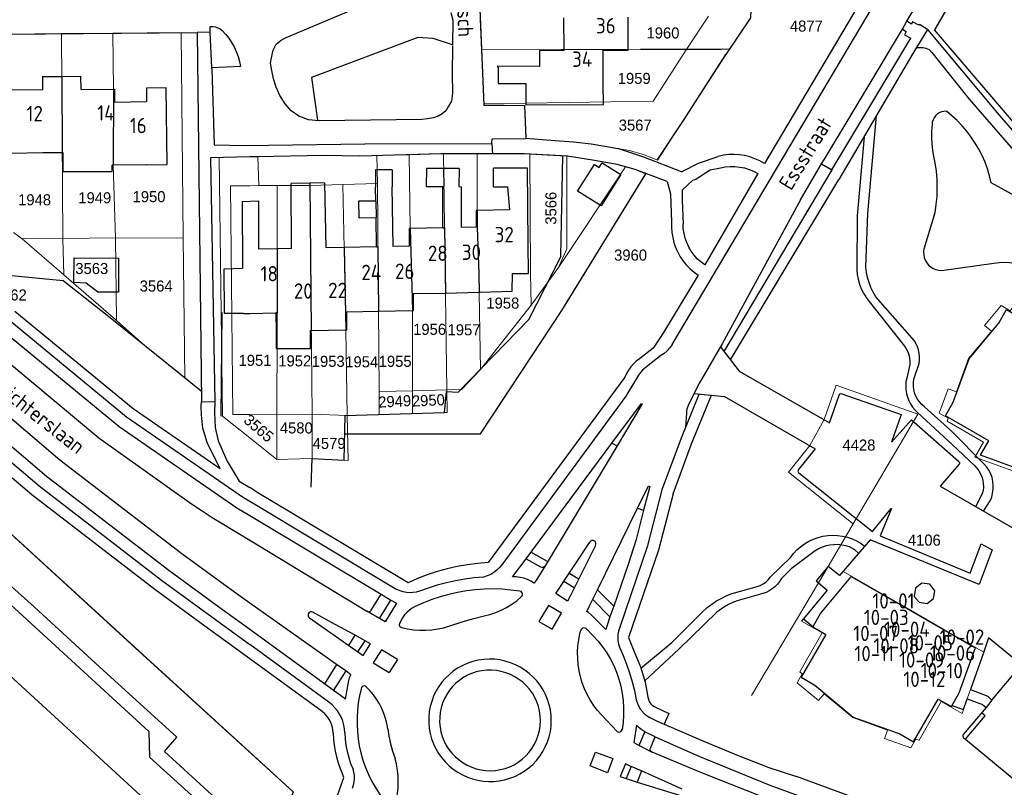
# Model space of a CAD drawing. Header units: metres. Extents: x 233874 to 239264, y 443832 to 448222.
# Tile 80 of 198: x 235963 to 236123, y 445283 to 445408. Entities that reach past the tile are written whole.
import ezdxf
from ezdxf.enums import TextEntityAlignment as Align

# ---------------------------------------------------------------- set-up
doc = ezdxf.new("R2010")
doc.units = ezdxf.units.M
doc.header["$MEASUREMENT"] = 0
for name, color, linetype in [('DAKRAND', 4, 'Continuous'), ('DAKRAND-BYG', 4, 'Continuous'), ('Goud-kadastrale grenzen', 13, 'Continuous'), ('HEG', 253, 'Continuous'), ('HEK', 253, 'Continuous'), ('HOOFDGEBOUW', 4, 'Continuous'), ('HUISNUMMER', 253, 'Continuous'), ('KANTVERH', 253, 'Continuous'), ('KANTWATER', 153, 'Continuous'), ('KNTOPENVERH', 253, 'Continuous'), ('OVLIJNOBJ', 253, 'Continuous'), ('RASTER', 253, 'Continuous'), ('STRAATNAAM', 253, 'Continuous'), ('TUSSENMUUR', 253, 'Continuous')]:
    doc.layers.add(name, color=color, linetype=linetype)
doc.layers.add('G01 kadestrale perceelsgrens', color=73, linetype='Continuous', lineweight=0)
doc.layers.add('Z01 perceelnummer', color=73, linetype='Continuous', lineweight=13)
doc.styles.get("Standard").update_dxf_attribs({"font": 'iso.shx'})
doc.styles.add('Styledgn001', font='dgn001.shx')

# ---------------------------------------------------------------- blocks, each defined once
blk = doc.blocks.new('A$C1532452F')
at = {"layer": 'G01 kadestrale perceelsgrens'}
for p, q in [((236071.111, 445403.052), (236074.596, 445408.401)), ((236037.502, 445407.918), (236037.712, 445402.892)), ((235960.68, 445405.471), (235969.373, 445405.55)), ((235969.373, 445405.55), (235977.726, 445405.627)), ((235969.373, 445405.55), (235969.588, 445372.22)), ((235977.726, 445405.627), (235988.836, 445405.728)), ((235988.836, 445405.728), (235989.198, 445372.267)), ((236037.712, 445402.892), (236063.551, 445403.024)), ((236037.712, 445402.892), (236038.078, 445394.11)), ((236063.551, 445403.024), (236071.111, 445403.052)), ((236071.111, 445403.052), (236073.096, 445403.028)), ((236073.096, 445403.028), (236076.676, 445403.03)), ((236076.676, 445403.03), (236078.028, 445403.038)), ((236038.078, 445394.11), (236038.085, 445393.932)), ((236025.941, 445385.839), (236020.695, 445385.703)), ((236031.528, 445385.974), (236037.008, 445385.988)), ((236031.528, 445385.974), (236032.06, 445347.581)), ((236000, 445385.494), (235995.046, 445385.378)), ((236001.492, 445380.813), (236001.311, 445385.523)), ((236020.695, 445385.703), (236020.759, 445381.185)), ((236061.141, 445383.859), (236050.24, 445367.501)), ((236009.758, 445380.864), (236015.16, 445381.021)), ((236015.16, 445381.021), (236020.759, 445381.185)), ((236020.759, 445381.185), (236021.059, 445347.324)), ((236001.492, 445380.813), (236000, 445380.808)), ((236004.467, 445380.824), (236001.492, 445380.813)), ((236004.467, 445380.824), (236009.758, 445380.864)), ((236009.758, 445380.864), (236010.146, 445343.648)), ((235961.582, 445373.213), (235962.968, 445372.158)), ((235962.968, 445372.158), (235969.588, 445372.22)), ((235969.771, 445366.287), (235962.968, 445372.158)), ((235969.588, 445372.22), (235978.142, 445372.301)), ((235969.588, 445372.22), (235969.771, 445366.287)), ((235978.142, 445372.301), (235978.33, 445358.905)), ((235989.198, 445372.267), (235978.142, 445372.301)), ((235989.198, 445372.267), (235989.444, 445349.527)), ((236045.753, 445361.395), (236050.24, 445367.501)), ((236045.753, 445361.395), (236037.519, 445350.922)), ((235983.186, 445354.565), (235978.33, 445358.905)), ((235989.444, 445349.527), (235983.186, 445354.565)), ((236034.417, 445347.679), (236037.519, 445350.922)), ((236021.059, 445347.324), (236021.025, 445343.6)), ((236021.059, 445347.324), (236026.461, 445347.45)), ((236026.461, 445347.45), (236032.06, 445347.581)), ((236026.461, 445347.45), (236026.464, 445343.745)), ((236032.06, 445347.581), (236034.417, 445347.679)), ((236000, 445343.569), (236004.423, 445343.56)), ((236004.423, 445343.56), (236004.415, 445336.293)), ((236004.423, 445343.56), (236010.146, 445343.648)), ((236010.146, 445343.648), (236010.164, 445336.452)), ((236010.146, 445343.648), (236015.868, 445343.435)), ((236015.868, 445343.435), (236021.025, 445343.6)), ((236015.868, 445343.435), (236016.006, 445336.104)), ((236021.025, 445343.6), (236026.464, 445343.745)), ((236026.464, 445343.745), (236031.705, 445343.895)), ((236098.137, 445325.807), (236108.684, 445343.667)), ((236000, 445339.812), (236004.415, 445336.293)), ((236008.155, 445336.359), (236004.415, 445336.293)), ((236010.164, 445336.452), (236008.155, 445336.359)), ((236016.006, 445336.104), (236010.164, 445336.452)), ((236094.07, 445318.862), (236098.137, 445325.807)), ((236092.481, 445316.232), (236094.07, 445318.862)), ((236081.631, 445297.857), (236092.481, 445316.232)), ((236116.696, 445297.327), (236117.225, 445298.877)), ((236116.098, 445295.617), (236116.696, 445297.327))]:
    blk.add_line(p, q, dxfattribs=at)
at = {"layer": 'G01 kadestrale perceelsgrens', "flags": 128}
for points in [[(235977.726, 445405.627), (235977.824, 445396.528), (235977.792, 445384.146), (235978.142, 445372.301)], [(236038.078, 445394.11), (236065.632, 445394.574), (236071.111, 445403.052)], [(236038.085, 445393.932), (236044.701, 445393.828), (236044.928, 445388.508), (236049.632, 445388.148), (236052.635, 445387.927), (236055.536, 445387.608), (236057.732, 445387.206), (236059.879, 445386.854), (236061.726, 445386.51), (236064.067, 445385.853), (236066.302, 445384.948), (236078.028, 445403.038)], [(235881.6, 445396.81), (235918.183, 445363.315), (235944.068, 445339.796), (235981.364, 445305.665), (236000, 445288.637)], [(236025.941, 445385.839), (236031.08, 445385.973), (236031.528, 445385.974)], [(236025.941, 445385.839), (236026.076, 445373.845), (236026.45, 445360.482), (236026.461, 445347.45)], [(236037.008, 445385.988), (236044.668, 445386.007), (236045.556, 445385.954)], [(236037.008, 445385.988), (236037.011, 445376.792), (236037.012, 445374.047), (236037.252, 445366.394), (236037.519, 445350.922)], [(236045.556, 445385.954), (236045.689, 445366.555), (236045.753, 445361.395)], [(236045.556, 445385.954), (236049.381, 445385.717), (236051.588, 445385.597)], [(235995.046, 445385.378), (235995.578, 445343.336), (236000, 445339.812)], [(236001.311, 445385.523), (236001.137, 445385.52), (236000, 445385.494)], [(236051.588, 445385.597), (236051.553, 445370.553), (236050.24, 445367.501)], [(236051.588, 445385.597), (236051.678, 445385.592), (236056.073, 445384.887), (236059.768, 445384.249), (236060.541, 445384.02), (236061.141, 445383.859)], [(236015.16, 445381.021), (236015.356, 445370.613), (236015.606, 445357.353), (236015.868, 445343.435)], [(236000, 445380.808), (235996.873, 445380.797), (235997.268, 445343.574), (236000, 445343.569)], [(236004.467, 445380.824), (236004.455, 445370.551), (236004.439, 445357.14), (236004.423, 445343.56)], [(235978.33, 445358.905), (235978.202, 445359.01), (235969.771, 445366.287)], [(236129.185, 445333.507), (236129.071, 445333.181), (236128.425, 445333.416), (236128.157, 445332.949), (236117.94, 445336.645), (236119.343, 445339.071), (236113.415, 445342.487), (236113.595, 445342.985), (236112.145, 445343.822), (236113.576, 445347.769), (236114.939, 445347.275), (236116.911, 445352.714), (236120.46, 445356.95), (236120.618, 445357.139), (236119.506, 445358.069), (236122.206, 445361.296), (236123.651, 445360.453), (236123.996, 445360.864), (236129.892, 445357.426), (236131.316, 445359.879), (236137.604, 445354.637)], [(236031.705, 445343.895), (236032.108, 445343.889), (236032.06, 445347.581)], [(236098.137, 445325.807), (236087.609, 445334.208), (236091.103, 445338.531), (236093.401, 445342.753), (236095.395, 445348.36), (236108.684, 445343.667)], [(236096.492, 445318.073), (236095.905, 445317.384), (236094.07, 445318.862)], [(236119.392, 445304.91), (236112.914, 445308.635), (236105.761, 445312.747), (236096.492, 445318.073)], [(236092.481, 445316.232), (236093.921, 445314.999), (236090.043, 445310.359)], [(236090.043, 445310.359), (236089.741, 445309.984), (236093.087, 445308.061), (236089.463, 445301.749), (236089.875, 445301.404), (236089.041, 445299.951), (236092.516, 445297.046)], [(236117.225, 445298.877), (236119.361, 445304.815), (236119.392, 445304.91)], [(236092.516, 445297.046), (236093.447, 445298.158), (236098.065, 445294.296), (236103.751, 445292.242), (236103.571, 445291.743), (236103.258, 445290.878), (236107.517, 445289.343)], [(236107.517, 445289.343), (236108.35, 445290.793), (236108.856, 445290.61), (236112.48, 445296.909), (236115.869, 445294.962), (236116.098, 445295.617)], [(236000, 445288.637), (236007.041, 445282.203), (236000, 445262.287)]]:
    blk.add_lwpolyline(points, dxfattribs=at)
at = {"layer": 'G01 kadestrale perceelsgrens', "style": 'Styledgn001'}
for s, rotation, p in [('3566', 89.88541, (236048.978, 445377.14)), ('2949', 2.83354, (236023.57, 445345.731)), ('2950', 2.77022, (236029.048, 445345.892)), ('3565', 319.29926, (236001.472, 445341.362))]:
    blk.add_text(s, height=1.8, rotation=rotation, dxfattribs=at).set_placement(p, align=Align.MIDDLE_CENTER)
at = {"layer": 'Z01 perceelnummer', "linetype": 'Continuous', "lineweight": 13, "style": 'Styledgn001'}
for s, p in [('1960', (236067.21, 445405.651)), ('4877', (236090.53, 445406.77)), ('1959', (236062.533, 445398.259)), ('3567', (236062.693, 445390.656)), ('1948', (235965.005, 445378.515)), ('1949', (235974.796, 445378.838)), ('1950', (235983.619, 445379.02)), ('3960', (236061.939, 445369.517)), ('3563', (235974.307, 445367.334)), ('3564', (235984.776, 445364.485)), ('3562', (235961.056, 445363.028)), ('1958', (236041.162, 445361.703)), ('1956', (236029.251, 445357.443)), ('1957', (236034.851, 445357.364)), ('1951', (236000.854, 445352.395)), ('1952', (236007.322, 445352.316)), ('1953', (236012.765, 445352.237)), ('1954', (236018.208, 445352.157)), ('1955', (236023.65, 445352.237)), ('4580', (236007.571, 445341.405)), ('4579', (236012.912, 445338.887)), ('4428', (236099.081, 445338.618)), ('4106', (236109.711, 445323.156))]:
    blk.add_text(s, height=1.8, dxfattribs=at).set_placement(p, align=Align.MIDDLE_CENTER)

msp = doc.modelspace()

# ---------------------------------------------------------------- linework, layer by layer
at = {"layer": 'DAKRAND'}
msp.add_line((236031.38, 445373.95), (236031.38, 445380.66), dxfattribs=at)
for points in [[(235969.58, 445386.21), (235969.59, 445383.14), (235977.65, 445383.12), (235977.63, 445384.14)], [(236034.02, 445380.65), (236034.39, 445380.63), (236034.4, 445374)], [(236037.45, 445363.46), (236042.7, 445363.63), (236042.71, 445366.5), (236045.34, 445366.55), (236045.29, 445371.36)], [(236004.28, 445357.14), (236004.28, 445354.35), (236009.87, 445354.33), (236009.88, 445357.24)]]:
    msp.add_lwpolyline(points, dxfattribs=at)
at = {"layer": 'DAKRAND-BYG'}
for points in [[(236060.33, 445382.6), (236057.15, 445377.51), (236053.32, 445379.9), (236056.05, 445384.28), (236056.85, 445383.78), (236057.3, 445384.5), (236060.33, 445382.6)], [(235971.43, 445369.08), (235978.68, 445369.03), (235978.64, 445363.48), (235975.29, 445363.51), (235973.4, 445364.97), (235971.4, 445365.08), (235971.43, 445369.08)]]:
    msp.add_lwpolyline(points, dxfattribs=at)
at = {"layer": 'HEG'}
for p, q in [((236063.55, 445403.02), (236076.68, 445403.03)), ((236050.6, 445369.35), (236050.9, 445385.64)), ((235953.9, 445307.6), (235982.83, 445281.09))]:
    msp.add_line(p, q, dxfattribs=at)
at = {"layer": 'HEK'}
msp.add_line((235995.45, 445360.2), (235995.29, 445343.34), dxfattribs=at)
for points in [[(235992.12, 445347.38), (235977.56, 445359.1), (235969.68, 445365.35), (235960.73, 445366.21), (235934.98, 445395.14), (235911.8, 445424.19)], [(236032.95, 445403.73), (236029.82, 445404.76), (236027.36, 445404.91), (236010.06, 445398.4), (236011, 445391.46)], [(235870.72, 445385.65), (235881.6, 445396.81), (235918.18, 445363.32), (235944.07, 445339.8), (235981.36, 445305.66), (236007.04, 445282.2), (235992.78, 445241.86), (235978.18, 445229.08), (235977.47, 445227.33), (235973.93, 445226.52), (235972.6, 445227.63)]]:
    msp.add_lwpolyline(points, dxfattribs=at)
at = {"layer": 'HOOFDGEBOUW'}
for p, q in [((236061.55, 445403.01), (236061.53, 445408.23)), ((236051.05, 445408.09), (236051.08, 445402.96)), ((235966.29, 445398.54), (235969.42, 445398.58)), ((235969.42, 445398.58), (235972.55, 445398.62)), ((235972.56, 445396.47), (235972.55, 445398.62)), ((235966.29, 445398.54), (235966.3, 445396.39)), ((235972.56, 445396.47), (235977.82, 445396.53)), ((235961.22, 445386.12), (235966.37, 445386.18)), ((235966.37, 445386.18), (235969.5, 445386.21)), ((235969.5, 445386.21), (235969.58, 445386.21)), ((235977.79, 445384.15), (235977.63, 445384.14)), ((235983.27, 445384.21), (235977.79, 445384.15)), ((236023.16, 445383.41), (236023.19, 445380.6)), ((236028.73, 445383.58), (236028.71, 445380.67)), ((236031.56, 445383.6), (236028.73, 445383.58)), ((236034.04, 445383.61), (236031.56, 445383.6)), ((236034.04, 445383.61), (236034.02, 445380.65)), ((236039.64, 445380.62), (236039.65, 445383.68)), ((236009.75, 445381.22), (236006.74, 445381.17)), ((236006.8, 445370.59), (236006.74, 445381.17)), ((236012.22, 445381.27), (236009.75, 445381.22)), ((236012.42, 445370.7), (236012.22, 445381.27)), ((236020.51, 445378.37), (236020.48, 445380.57)), ((236023.3, 445370.91), (236023.19, 445380.6)), ((236028.71, 445380.67), (236031.38, 445380.66)), ((235998.75, 445378.26), (236001.41, 445378.33)), ((235998.75, 445378.26), (235998.83, 445367.31)), ((236001.41, 445378.33), (236001.45, 445370.49)), ((236017.74, 445378.34), (236020.51, 445378.37)), ((236017.77, 445375.59), (236017.74, 445378.34)), ((236042.23, 445376.89), (236037.01, 445376.79)), ((236017.77, 445375.59), (236020.54, 445375.63)), ((236020.6, 445370.85), (236020.54, 445375.63)), ((236031.38, 445373.95), (236026.08, 445373.84)), ((236004.45, 445370.55), (236001.45, 445370.49)), ((236004.61, 445370.55), (236004.45, 445370.55)), ((236006.8, 445370.59), (236004.61, 445370.55)), ((236015.35, 445370.76), (236012.42, 445370.7)), ((236020.6, 445370.85), (236015.35, 445370.76)), ((236025.92, 445370.96), (236023.3, 445370.91)), ((235998.83, 445367.31), (235995.81, 445367.23)), ((236031.84, 445363.35), (236037.3, 445363.46)), ((236037.3, 445363.46), (236037.45, 445363.46)), ((236000, 445360.04), (236004.26, 445360.12)), ((236004.26, 445360.12), (236004.28, 445357.14)), ((236020.94, 445360.38), (236026.45, 445360.48)), ((236009.88, 445357.24), (236010, 445357.25)), ((236010, 445357.25), (236015.61, 445357.35)), ((236120.7, 445357.08), (236121.82, 445358.42))]:
    msp.add_line(p, q, dxfattribs=at)
for points in [[(236051.08, 445402.96), (236051.08, 445402.8), (236047.14, 445402.78), (236047.15, 445400.18)], [(236057.49, 445397.3), (236057.46, 445402.83), (236061.55, 445402.85), (236061.55, 445403.01)], [(235966.3, 445396.39), (235961, 445396.33), (235960.97, 445400.97), (235960.81, 445400.96)], [(236047.15, 445400.18), (236040.27, 445400.27), (236040.27, 445400.06), (236040.39, 445400.06), (236040.41, 445397.43), (236044.9, 445397.44), (236044.92, 445393.97), (236057.51, 445394.03), (236057.49, 445397.3)], [(235977.82, 445396.53), (235977.98, 445396.53), (235978, 445394.41), (235983.2, 445394.48)], [(235983.27, 445384.21), (235986.58, 445384.25), (235986.43, 445396.73), (235983.19, 445396.69), (235983.2, 445394.48)], [(236023.16, 445383.41), (236020.45, 445383.37), (236020.48, 445380.57)], [(236045.29, 445371.36), (236045.17, 445383.65), (236039.65, 445383.68)], [(236039.64, 445380.62), (236041.94, 445380.61), (236042.23, 445376.89)], [(236037.01, 445376.79), (236036.85, 445376.79), (236036.85, 445374.05), (236034.4, 445374)], [(236026.08, 445373.84), (236025.92, 445373.84), (236025.92, 445370.96)], [(235995.81, 445367.23), (235995.86, 445360.09), (235998.86, 445360.09), (235999.01, 445360.09)], [(236026.45, 445360.48), (236026.61, 445360.48), (236026.61, 445363.25), (236031.84, 445363.35)], [(236015.61, 445357.35), (236015.77, 445357.36), (236015.77, 445360.28), (236020.94, 445360.38)], [(236121.82, 445358.42), (236123.1, 445360.66), (236129.16, 445357.13), (236130.13, 445356.58), (236131.43, 445358.82), (236131.5, 445358.91), (236139.76, 445351.99), (236138.11, 445350.02), (236135.26, 445345.07), (236132.73, 445340.69), (236129.88, 445335.74), (236129.09, 445333.53), (236129.01, 445333.31), (236118.88, 445336.98), (236118.91, 445337.07), (236120.2, 445339.3), (236113.15, 445343.36), (236114.43, 445345.59), (236115.03, 445347.24), (236117, 445352.66), (236120.7, 445357.08)], [(235999.01, 445360.09), (235999.01, 445360.02), (236000, 445360.04)], [(236118.03, 445305.58), (236110.1, 445310.14), (236105.71, 445312.66), (236097.78, 445317.22), (236097.73, 445317.14), (236092.84, 445311.28), (236091.56, 445309.06), (236093.68, 445307.83), (236089.68, 445300.86), (236091.9, 445299.58), (236093.51, 445298.23), (236098.12, 445294.38), (236103.79, 445292.34), (236105.75, 445291.63), (236107.98, 445290.34), (236111.98, 445297.31), (236114.11, 445296.09), (236115.38, 445298.31), (236117.98, 445305.5), (236118.03, 445305.58)]]:
    msp.add_lwpolyline(points, dxfattribs=at)
at = {"layer": 'KANTVERH'}
for p, q in [((235993.58, 445405.79), (235993.59, 445406.72)), ((236106.14, 445406.27), (236106.89, 445407.55)), ((235993.58, 445405.79), (235991.43, 445405.75)), ((235991.43, 445405.75), (235992.14, 445345.72)), ((235993.82, 445399.95), (235993.58, 445405.79)), ((235998.49, 445400.21), (235993.82, 445399.95)), ((235993.83, 445399.83), (235993.82, 445399.95)), ((236064.08, 445385.44), (236059.88, 445386.85)), ((236070.24, 445383.05), (236064.08, 445385.44)), ((236070.24, 445383.05), (236072.99, 445384.47)), ((236072.99, 445384.47), (236076.19, 445385.58)), ((236089.58, 445378.48), (236093.01, 445384.37)), ((236067.91, 445381.51), (236062.66, 445383.43)), ((236072.42, 445381.79), (236074.87, 445383.38)), ((236074.87, 445383.38), (236076.56, 445383.72)), ((236094.66, 445383.41), (236077.13, 445353.82)), ((236067.91, 445381.51), (236068.45, 445379.47)), ((236070.35, 445380.1), (236072.07, 445381.68)), ((236072.07, 445381.68), (236072.42, 445381.79)), ((236078.21, 445352.46), (236095.82, 445381.8)), ((236068.45, 445379.47), (236068.62, 445374.89)), ((236070.35, 445380.1), (236070.33, 445378.38)), ((236070.33, 445378.38), (236070.49, 445374.6)), ((236100.72, 445361.97), (236106.48, 445354.69)), ((236108.11, 445355.58), (236101.84, 445362.72)), ((236107.34, 445351.71), (236106.85, 445349.5)), ((236108.01, 445349.34), (236108.87, 445351.91)), ((236073.04, 445346.82), (236070.16, 445339.76)), ((236070.16, 445339.76), (236067.03, 445331.34)), ((236044.96, 445320.12), (236058.91, 445338.92)), ((236059.74, 445338.5), (236048.04, 445318.99)), ((236119.12, 445330.69), (236118.06, 445328.59)), ((236000, 445329.47), (236023.95, 445315.11)), ((236056.57, 445315.08), (236063.08, 445328.36)), ((236119.33, 445327.86), (236120.42, 445329.55)), ((236000, 445327.15), (236021.36, 445314.34)), ((236000, 445323.15), (236019.06, 445311.59)), ((236049.81, 445314.46), (236055.33, 445322.84)), ((236056.23, 445322.28), (236052.99, 445315.8)), ((236099.41, 445322.64), (236099.99, 445322.18)), ((236048.45, 445319.67), (236045.74, 445321.17)), ((236084.66, 445317.11), (236087.94, 445320.33)), ((236053.5, 445316.82), (236051.94, 445317.7)), ((236052.78, 445315.39), (236051.11, 445316.43)), ((236052.99, 445315.8), (236052.15, 445314.15)), ((236078.48, 445314.46), (236082.52, 445315.62)), ((236051.67, 445313.21), (236049.81, 445314.46)), ((236052.15, 445314.15), (236051.67, 445313.21)), ((236059.21, 445312.4), (236056.57, 445315.08)), ((236083.45, 445314.47), (236079.3, 445313.27)), ((236021.09, 445310.41), (236022.93, 445313.41)), ((236048.57, 445312.53), (236047.04, 445309.93)), ((236050.7, 445311.28), (236048.57, 445312.53)), ((236058.57, 445310.67), (236055.79, 445313.5)), ((236049.17, 445308.68), (236050.7, 445311.28)), ((236047.04, 445309.93), (236049.17, 445308.68)), ((236015.59, 445297.29), (236000, 445308.61)), ((236016.1, 445306.02), (236017.16, 445307.68)), ((236053.71, 445307.95), (236053.84, 445308.52)), ((236054.7, 445308.77), (236055.88, 445307.61)), ((236012.89, 445296.77), (236000, 445306.16)), ((236017.56, 445304.96), (236018.75, 445306.8)), ((236011.76, 445295.27), (236000, 445303.83)), ((236014.1, 445302.91), (236012.14, 445299.79)), ((236024.05, 445303.73), (236022.67, 445301.61)), ((236015.63, 445301.89), (236013.6, 445298.73)), ((236064.3, 445300.07), (236064.76, 445297.63)), ((236059.74, 445292.04), (236057.19, 445294.73)), ((236065.94, 445291.16), (236064.27, 445291.97)), ((236063.35, 445289.73), (236065.47, 445288.66)), ((236063.73, 445285.61), (236062.99, 445283.8))]:
    msp.add_line(p, q, dxfattribs=at)
for points in [[(236106.89, 445407.55), (236109.36, 445411.77), (236112.45, 445416.95), (236117.99, 445426.27), (236121.78, 445432.68), (236124.29, 445436.82), (236126.84, 445440.95), (236130.11, 445446.73), (236133.03, 445451.46), (236135.75, 445455.99), (236139.35, 445461.3), (236143.52, 445467.15), (236146.87, 445471.64)], [(235959.05, 445465.55), (235959.75, 445464), (235960.17, 445462.54), (235960.09, 445461.33), (235955.38, 445461.39), (235955.39, 445451.37), (235960.35, 445451.1), (235960.53, 445432.9), (235960.7, 445416.5), (235960.59, 445405.47), (235991.43, 445405.75)], [(235910.84, 445417.9), (235915.28, 445411.29), (235921.14, 445403.15), (235927.08, 445395.39), (235942.86, 445376.78), (235960.64, 445359.13), (235979.98, 445343.2), (235999, 445330.07), (236000, 445329.47)], [(235910.6, 445414.69), (235909.46, 445416.33), (235906.84, 445414.35), (235918.91, 445397.28), (235920.12, 445395.72), (235923, 445391.85), (235926.59, 445387.09), (235929.94, 445382.94), (235932.86, 445379.53), (235936.05, 445376.01), (235938.83, 445373.08), (235956.58, 445355.51), (235975.46, 445339.79), (235990.5, 445329.08), (235992.24, 445327.91), (235993.88, 445326.86), (236000, 445323.15)], [(235908.39, 445413.06), (235910.6, 445414.69), (235918.01, 445404.03), (235925.62, 445394.13), (235941.4, 445375.43), (235959.3, 445357.65), (235978.78, 445341.61), (235997.91, 445328.4), (236000, 445327.15)], [(236032.95, 445403.53), (236032.94, 445399.02), (236032.97, 445395.86), (236032.79, 445394.56), (236032.31, 445393.72), (236031.9, 445392.97), (236031.28, 445392.49), (236030.62, 445392.1), (236029.86, 445391.82), (236028.91, 445391.69), (236028, 445391.56), (236011.3, 445391.35), (236009.55, 445391.54), (236008.01, 445392.13), (236006.73, 445392.96), (236005.75, 445394.14), (236004.88, 445395.46), (236004.31, 445396.83), (236003.89, 445398.19), (236003.57, 445399.55), (236003.4, 445400.71), (236003.52, 445401.61), (236003.8, 445402.86), (236004.32, 445403.85), (236005.09, 445404.48), (236005.95, 445404.91), (236012.38, 445407.62), (236023.42, 445412.33)], [(236038.61, 445410.93), (236037.38, 445410.9), (236038.08, 445393.93), (236044.7, 445393.83), (236044.93, 445388.51), (236049.63, 445388.15), (236052.64, 445387.93), (236055.54, 445387.61), (236057.73, 445387.21), (236059.88, 445386.85)], [(236032.72, 445408.95), (236033.04, 445407.74), (236032.95, 445403.68)], [(236000, 445312.91), (235996.97, 445315.06), (235988.95, 445320.93), (235969.13, 445336.18), (235950.09, 445352.37), (235932.71, 445368.93), (235916.23, 445385.88), (235912.77, 445389.57), (235911.39, 445390.99), (235907.8, 445394.93), (235903.08, 445400.09), (235897.07, 445406.9), (235894.4, 445404.84), (235895.67, 445403.36), (235897.96, 445405.11)], [(235993.59, 445406.72), (235994.01, 445406.72), (235994.42, 445406.65), (235994.81, 445406.51), (235995.18, 445406.31), (235995.51, 445406.05)], [(235995.51, 445406.05), (235996.08, 445405.44), (235996.59, 445404.79), (235997.05, 445404.09), (235997.46, 445403.37), (235997.81, 445402.61), (235998.1, 445401.83), (235998.32, 445401.03), (235998.49, 445400.21)], [(236093.01, 445384.37), (236093.46, 445385.13), (236097.67, 445392.05), (236101.24, 445398.02), (236105.67, 445405.46), (236106.14, 445406.27)], [(236110.21, 445406.23), (236107.85, 445402.32), (236095.82, 445381.8)], [(236110.21, 445406.23), (236121.56, 445392.68), (236136.94, 445374.9)], [(235892.13, 445404.23), (235898.17, 445397.52), (235904.72, 445390.32), (235912.47, 445382.04), (235928.91, 445365.08), (235946.46, 445348.34), (235965.73, 445331.96), (235985.64, 445316.64), (235993.82, 445310.66), (236000, 445306.16)], [(236000, 445308.61), (235994.98, 445312.25), (235986.83, 445318.21), (235966.97, 445333.5), (235947.78, 445349.82), (235930.3, 445366.48), (235913.87, 445383.43), (235904.9, 445393.03), (235895.67, 445403.36)], [(236093.01, 445384.37), (236094.66, 445383.41), (236107.51, 445404.79)], [(236000, 445303.83), (235992.71, 445309.14), (235984.54, 445315.12), (235964.55, 445330.51), (235945.2, 445346.95), (235927.59, 445363.74), (235911.28, 445380.51), (235906.45, 445385.61), (235901.58, 445390.9), (235894.36, 445398.82), (235890.81, 445402.88)], [(236108.52, 445403.3), (236108.91, 445403.29), (236109.51, 445403.28), (236109.95, 445403.17), (236110.5, 445402.96), (236110.93, 445402.46), (236116.99, 445394.87), (236134.65, 445374.6), (236142.22, 445365.98), (236154.15, 445352.01), (236162.06, 445342.84), (236168.57, 445335.49), (236173.76, 445329.61), (236179.58, 445322.62), (236186.08, 445315.22), (236190.79, 445309.85), (236195.5, 445304.48)], [(235993.83, 445399.83), (235994.21, 445387.44), (235999.17, 445387.37), (236018.73, 445387.62), (236039.39, 445387.68), (236039.49, 445385.95)], [(236100.19, 445367.56), (236100.52, 445376.29), (236101.93, 445392.23)], [(236039.4, 445387.68), (236039.42, 445388.41), (236044.92, 445388.49)], [(236099.91, 445388.78), (236098.81, 445375.91), (236098.74, 445367.18)], [(236064.43, 445382.72), (236062.66, 445383.43), (236059.77, 445384.25), (236056.07, 445384.89), (236051.68, 445385.59), (236044.67, 445386.01), (236031.08, 445385.97), (236017.89, 445385.63), (236012.07, 445385.72), (236001.14, 445385.52), (236000, 445385.49)], [(236000, 445385.49), (235993.61, 445385.34), (235994.34, 445345.67)], [(236089.58, 445378.48), (236076.81, 445355.11), (236073.16, 445348.74), (236071.38, 445345.23), (236071.24, 445344.9), (236071.11, 445344.53), (236071.04, 445344.13), (236071.04, 445343.81), (236070.89, 445341.55)], [(236098.74, 445367.18), (236098.81, 445366.37), (236098.96, 445365.58), (236099.18, 445364.8), (236099.47, 445364.04), (236099.82, 445363.32), (236100.24, 445362.63), (236100.72, 445361.97)], [(236101.84, 445362.72), (236101.41, 445363.47), (236101.04, 445364.24), (236100.73, 445365.05), (236100.49, 445365.87), (236100.31, 445366.71), (236100.19, 445367.56)], [(235961.8, 445360.4), (235981.02, 445344.57), (235995.2, 445334.78), (235994.22, 445336.71), (235993.1, 445339.02), (235992.36, 445341.39), (235992.16, 445343.52), (235992.11, 445344.92), (235992.14, 445345.72), (235994.34, 445345.67), (235994.29, 445343.84), (235994.39, 445341.48), (235994.89, 445339.3), (235996.32, 445336.01), (235998.3, 445332.75), (236000, 445331.69)], [(236108.87, 445351.91), (236108.93, 445352.46), (236108.94, 445353), (236108.89, 445353.55), (236108.78, 445354.09), (236108.61, 445354.61), (236108.39, 445355.11), (236108.11, 445355.58)], [(236076.53, 445354.63), (236079.62, 445350.64), (236094.28, 445342.25), (236095.88, 445346.74)], [(236106.48, 445354.69), (236106.77, 445354.25), (236107.01, 445353.77), (236107.18, 445353.28), (236107.3, 445352.76), (236107.35, 445352.24), (236107.34, 445351.71)], [(236106.85, 445349.5), (236106.73, 445348.89), (236106.69, 445348.27), (236106.71, 445347.65), (236106.8, 445347.03), (236106.96, 445346.43), (236107.18, 445345.85), (236107.47, 445345.3), (236107.81, 445344.78), (236108.21, 445344.3), (236108.66, 445343.87)], [(236109.72, 445344.85), (236109.29, 445345.22), (236108.91, 445345.63), (236108.59, 445346.09), (236108.33, 445346.59), (236108.13, 445347.11), (236107.99, 445347.66), (236107.93, 445348.22), (236107.93, 445348.78), (236108.01, 445349.34)], [(236068.84, 445330.69), (236071.85, 445338.83), (236075.12, 445346.73)], [(236072.3, 445347.03), (236077.24, 445346.49), (236091.98, 445338.03), (236089.23, 445334.63)], [(236095.88, 445346.74), (236095.94, 445346.87), (236096.05, 445346.96), (236096.18, 445346.99), (236096.32, 445346.97)], [(236096.32, 445346.97), (236105.93, 445343.57), (236104.4, 445339.11), (236107.62, 445342.7), (236115.3, 445335.98)], [(236058.91, 445338.92), (236063.69, 445345.36), (236063.82, 445345.3), (236059.74, 445338.5)], [(236119.44, 445335.53), (236114.05, 445341), (236109.72, 445344.85)], [(236108.66, 445343.87), (236114.24, 445338.7), (236117.85, 445335.27)], [(236089.23, 445334.63), (236089.18, 445334.5), (236089.17, 445334.36), (236089.22, 445334.23), (236089.32, 445334.12)], [(236115.33, 445335.47), (236112.3, 445331.94), (236127.18, 445323.37), (236132.67, 445329.99), (236129.36, 445333.21), (236129.07, 445333.49)], [(236115.3, 445335.98), (236115.4, 445335.87), (236115.44, 445335.73), (236115.42, 445335.59), (236115.33, 445335.47)], [(236117.85, 445335.27), (236118.24, 445334.88), (236118.58, 445334.43), (236118.86, 445333.95), (236119.08, 445333.44), (236119.23, 445332.9), (236119.31, 445332.35), (236119.32, 445331.79), (236119.26, 445331.23), (236119.12, 445330.69)], [(236120.42, 445329.55), (236120.67, 445330.15), (236120.83, 445330.77), (236120.93, 445331.41), (236120.94, 445332.05), (236120.88, 445332.7), (236120.73, 445333.33), (236120.51, 445333.93), (236120.22, 445334.51), (236119.86, 445335.04), (236119.44, 445335.53)], [(236089.32, 445334.12), (236101.29, 445324.57), (236104.34, 445328.31), (236104.39, 445328.28), (236102.52, 445323.85), (236117.18, 445317.8), (236118.96, 445322.54), (236120.73, 445321.55), (236118.65, 445315.93), (236100.89, 445323.22), (236095.9, 445317.38), (236094.07, 445318.86), (236092.13, 445316.53), (236093.92, 445315), (236090.04, 445310.36), (236091.57, 445309.08)], [(236025.76, 445316.22), (236001.3, 445330.87), (236000, 445331.69)], [(236067.03, 445331.34), (236064.65, 445322.06), (236060.13, 445308.85)], [(236063.08, 445328.36), (236064.85, 445331.97), (236065.06, 445331.88), (236064.06, 445328.03)], [(236068.84, 445330.69), (236066.49, 445321.51), (236061.62, 445307.3), (236062.56, 445304.89)], [(236064.06, 445328.03), (236062.83, 445323.24), (236061.56, 445319.21), (236059.21, 445312.4)], [(236087.94, 445320.33), (236088.43, 445320.97), (236088.98, 445321.56), (236089.59, 445322.09), (236090.24, 445322.57), (236090.94, 445322.98), (236091.67, 445323.32), (236092.43, 445323.59), (236093.21, 445323.79), (236094.01, 445323.91), (236094.82, 445323.95), (236095.62, 445323.92), (236096.42, 445323.81), (236097.21, 445323.63), (236097.97, 445323.37), (236098.71, 445323.04), (236099.41, 445322.64)], [(236056.23, 445322.28), (236056.3, 445322.47), (236056.29, 445322.67), (236056.21, 445322.86), (236056.06, 445323), (236055.86, 445323.08), (236055.66, 445323.07), (236055.47, 445322.99), (236055.33, 445322.84)], [(236097.55, 445322.06), (236096.93, 445322.24), (236096.29, 445322.36), (236095.65, 445322.42), (236095.01, 445322.41), (236094.36, 445322.33), (236093.73, 445322.2), (236093.12, 445321.99), (236092.53, 445321.73), (236091.97, 445321.41)], [(236099.02, 445321.02), (236098.42, 445321.6), (236097.55, 445322.06)], [(236042.73, 445317.18), (236044.96, 445320.12), (236047.31, 445318.82)], [(236091.97, 445321.41), (236088.07, 445318.5), (236086.47, 445316.89)], [(235955.76, 445317.5), (235983.58, 445292.02), (235983.7, 445287.87), (236001.94, 445271.3), (236003.28, 445273.2), (236002.21, 445274.1), (235986.11, 445288.75), (235988.13, 445291.1), (235975.54, 445302.57), (235964.99, 445312.23), (235956.94, 445319.45)], [(236038.77, 445319.49), (236037.09, 445319.36), (236035.42, 445319.14), (236033.76, 445318.85), (236032.11, 445318.48), (236030.48, 445318.03), (236028.88, 445317.5), (236027.3, 445316.9), (236025.76, 445316.22)], [(236041.01, 445319.16), (236040.63, 445318.68), (236040.2, 445318.25), (236039.71, 445317.88), (236039.19, 445317.57), (236038.63, 445317.32), (236038.04, 445317.14)], [(236048.04, 445318.99), (236046.82, 445316.97), (236046.24, 445316.14)], [(236047.31, 445318.82), (236047.5, 445318.75), (236047.71, 445318.76), (236047.89, 445318.84), (236048.04, 445318.99)], [(236038.04, 445317.14), (236036.52, 445317), (236035, 445316.79), (236033.49, 445316.53), (236031.99, 445316.2), (236030.5, 445315.81), (236029.04, 445315.36), (236027.59, 445314.86)], [(236046.24, 445316.14), (236045.72, 445316.47), (236045.16, 445316.74), (236044.58, 445316.95), (236043.97, 445317.09), (236043.35, 445317.17), (236042.73, 445317.18)], [(236082.52, 445315.62), (236083.02, 445315.79), (236083.49, 445316.03), (236083.93, 445316.34), (236084.32, 445316.7), (236084.66, 445317.11)], [(236086.47, 445316.89), (236086.17, 445316.41), (236085.81, 445315.97), (236085.41, 445315.57), (236084.97, 445315.22), (236084.49, 445314.91), (236083.98, 445314.66), (236083.45, 445314.47)], [(236110.6, 445315.97), (236109.29, 445316.14), (236108.26, 445315.33), (236108.04, 445314.01), (236108.9, 445313.04), (236110.2, 445312.82), (236111.23, 445313.64), (236111.41, 445314.93), (236110.6, 445315.97)], [(236019.06, 445311.59), (236019.19, 445311.53), (236019.32, 445311.49), (236019.47, 445311.52), (236019.59, 445311.57), (236019.7, 445311.65), (236019.76, 445311.74), (236021.36, 445314.34), (236022.93, 445313.41), (236023.87, 445312.92), (236022, 445309.88), (236019.06, 445311.59)], [(236027.59, 445314.86), (236027.08, 445314.71), (236026.55, 445314.63), (236026.01, 445314.6), (236025.48, 445314.64), (236024.95, 445314.74), (236024.44, 445314.9), (236023.95, 445315.11)], [(236043.93, 445314.85), (236042.49, 445315.04), (236041.04, 445315.16), (236039.59, 445315.21), (236038.14, 445315.18), (236036.68, 445315.08), (236035.24, 445314.9), (236033.81, 445314.65), (236032.39, 445314.33), (236030.99, 445313.94), (236029.61, 445313.48), (236028.26, 445312.94), (236026.93, 445312.34)], [(236038.12, 445310.82), (236039.07, 445311.07), (236040, 445311.38), (236040.91, 445311.77), (236041.78, 445312.22), (236042.62, 445312.73), (236043.42, 445313.3), (236044.17, 445313.93)], [(236044.17, 445313.93), (236044.3, 445314.08), (236044.37, 445314.27), (236044.36, 445314.47), (236044.27, 445314.65), (236044.12, 445314.78), (236043.93, 445314.85)], [(236059.21, 445312.4), (236058.57, 445310.67), (236057.92, 445308.61), (236055.6, 445310.97), (236055.09, 445311.4), (236054.85, 445311.52), (236055.23, 445312.37), (236056.57, 445315.08)], [(236073.71, 445311.56), (236074.41, 445312.19), (236075.15, 445312.76), (236075.94, 445313.27), (236076.76, 445313.73), (236077.6, 445314.13), (236078.48, 445314.46)], [(236015.59, 445297.29), (236016.11, 445300.33), (236016.21, 445300.73), (236016.31, 445301.02), (236016.46, 445301.26), (236015.63, 445301.89), (236014.1, 445302.91), (236000, 445312.91)], [(236026.93, 445312.34), (236026.44, 445312.08), (236025.98, 445311.76), (236025.55, 445311.4), (236025.17, 445310.99), (236024.84, 445310.54), (236024.55, 445310.05), (236024.33, 445309.54)], [(236079.3, 445313.27), (236078.58, 445312.99), (236077.88, 445312.67), (236077.21, 445312.3), (236076.57, 445311.88), (236075.96, 445311.41)], [(236010.25, 445311.42), (236010.06, 445311.48), (236009.86, 445311.47), (236009.68, 445311.38), (236009.54, 445311.23), (236009.48, 445311.04), (236009.48, 445310.84), (236009.56, 445310.66), (236009.7, 445310.52)], [(236009.7, 445310.52), (236016.09, 445306.02), (236018.44, 445304.4)], [(236018.44, 445304.4), (236019.63, 445306.26), (236018.75, 445306.8), (236017.16, 445307.68), (236013.79, 445309.5), (236010.25, 445311.42)], [(236032.53, 445309.19), (236034.38, 445309.79), (236036.24, 445310.34), (236038.12, 445310.82)], [(236063.61, 445302.34), (236068.67, 445306.5), (236073.71, 445311.56)], [(236075.96, 445311.41), (236069.79, 445305.42), (236064.25, 445300.24)], [(236024.33, 445309.54), (236024.31, 445309.36), (236024.37, 445309.18), (236024.49, 445309.03), (236024.66, 445308.96)], [(236024.66, 445308.96), (236025.64, 445308.73), (236026.62, 445308.58), (236027.62, 445308.5), (236028.61, 445308.49), (236029.61, 445308.56), (236030.6, 445308.7), (236031.57, 445308.91), (236032.53, 445309.19)], [(236054.7, 445308.77), (236054.52, 445308.86), (236054.31, 445308.88), (236054.11, 445308.82), (236053.95, 445308.69), (236053.84, 445308.52)], [(236057.19, 445294.73), (236056.53, 445295.49), (236055.92, 445296.31), (236055.37, 445297.16), (236054.88, 445298.05), (236054.45, 445298.98), (236054.09, 445299.93), (236053.8, 445300.9), (236053.57, 445301.9), (236053.42, 445302.9), (236053.34, 445303.91), (236053.33, 445304.93), (236053.38, 445305.95), (236053.52, 445306.95), (236053.71, 445307.95)], [(236055.88, 445307.61), (236056.67, 445306.73), (236057.4, 445305.8), (236058.07, 445304.82), (236058.67, 445303.8), (236059.2, 445302.74), (236059.66, 445301.65), (236060.05, 445300.53), (236060.35, 445299.39), (236060.58, 445298.22), (236060.74, 445297.05), (236060.81, 445295.87), (236060.8, 445294.68), (236060.71, 445293.5), (236060.55, 445292.33)], [(236060.13, 445308.85), (236059.97, 445308.35), (236059.88, 445307.82), (236059.85, 445307.29), (236059.88, 445306.77), (236059.97, 445306.24), (236060.13, 445305.74)], [(236120.7, 445297.11), (236125.51, 445302.88), (236120.15, 445307.27), (236119.36, 445304.82), (236117.23, 445298.88), (236120.02, 445297.78), (236120.7, 445297.11)], [(236060.13, 445305.74), (236060.74, 445304.37), (236061.29, 445302.98), (236061.78, 445301.56), (236062.2, 445300.12), (236062.57, 445298.67), (236062.86, 445297.2)], [(236024.05, 445303.73), (236021.45, 445305.3), (236020.1, 445303.21), (236022.67, 445301.61)], [(236062.56, 445304.89), (236063.08, 445303.72), (236063.55, 445302.52), (236063.95, 445301.31), (236064.3, 445300.07)], [(236043.99, 445302.48), (236043.21, 445302.88), (236042.39, 445303.22), (236041.55, 445303.48), (236040.69, 445303.66), (236039.81, 445303.77), (236038.93, 445303.8), (236038.05, 445303.75), (236037.17, 445303.62), (236036.31, 445303.42), (236035.47, 445303.14), (236034.67, 445302.78), (236033.89, 445302.36), (236033.16, 445301.87), (236032.47, 445301.31), (236031.83, 445300.7), (236031.26, 445300.03), (236030.74, 445299.32), (236030.29, 445298.56), (236029.9, 445297.76), (236029.6, 445296.93), (236029.36, 445296.08), (236029.2, 445295.22), (236029.12, 445294.34), (236029.12, 445293.45), (236029.2, 445292.57), (236029.35, 445291.7), (236029.58, 445290.85), (236029.89, 445290.02), (236030.26, 445289.22), (236030.71, 445288.46), (236031.22, 445287.74), (236031.8, 445287.07), (236032.43, 445286.46), (236033.11, 445285.9), (236033.85, 445285.4)], [(236033.85, 445285.4), (236034.61, 445284.97), (236035.41, 445284.61), (236036.24, 445284.32), (236037.09, 445284.1), (236037.96, 445283.96), (236038.84, 445283.89), (236039.72, 445283.91), (236040.59, 445284), (236041.45, 445284.17), (236042.3, 445284.41), (236043.12, 445284.73), (236043.91, 445285.12), (236044.66, 445285.58), (236045.37, 445286.1), (236046.02, 445286.68), (236046.63, 445287.32), (236047.17, 445288.01), (236047.66, 445288.75), (236048.07, 445289.52), (236048.42, 445290.33), (236048.69, 445291.17), (236048.89, 445292.03), (236049.01, 445292.9), (236049.05, 445293.77), (236049.02, 445294.65), (236048.9, 445295.53), (236048.72, 445296.38), (236048.45, 445297.22), (236048.11, 445298.03), (236047.71, 445298.81), (236047.23, 445299.55), (236046.69, 445300.25), (236046.1, 445300.89), (236045.44, 445301.48), (236044.74, 445302.01), (236043.99, 445302.48)], [(236043.11, 445300.93), (236042.41, 445301.3), (236041.67, 445301.59), (236040.91, 445301.81), (236040.13, 445301.95), (236039.34, 445302.02), (236038.55, 445302.01), (236037.77, 445301.92), (236036.99, 445301.76), (236036.23, 445301.53), (236035.51, 445301.22), (236034.81, 445300.84), (236034.15, 445300.4), (236033.54, 445299.9), (236032.98, 445299.34), (236032.48, 445298.73), (236032.04, 445298.07), (236031.67, 445297.37), (236031.36, 445296.64), (236031.13, 445295.89), (236030.97, 445295.11), (236030.89, 445294.32), (236030.88, 445293.53), (236030.95, 445292.74), (236031.1, 445291.97), (236031.32, 445291.21), (236031.61, 445290.47), (236031.97, 445289.77), (236032.4, 445289.1), (236032.89, 445288.48), (236033.44, 445287.91), (236034.05, 445287.4), (236034.7, 445286.95)], [(236034.7, 445286.95), (236035.38, 445286.55), (236036.1, 445286.22), (236036.85, 445285.97), (236037.62, 445285.79), (236038.41, 445285.68), (236039.2, 445285.65), (236039.99, 445285.7), (236040.77, 445285.82), (236041.54, 445286.02), (236042.28, 445286.29), (236042.99, 445286.63), (236043.67, 445287.04), (236044.31, 445287.52), (236044.89, 445288.05), (236045.42, 445288.64), (236045.9, 445289.27), (236046.3, 445289.95), (236046.64, 445290.66), (236046.92, 445291.41), (236047.11, 445292.18), (236047.23, 445292.96), (236047.28, 445293.75), (236047.24, 445294.54), (236047.14, 445295.33), (236046.95, 445296.09), (236046.7, 445296.84), (236046.36, 445297.56), (236045.97, 445298.25), (236045.51, 445298.89), (236044.98, 445299.49), (236044.41, 445300.03), (236043.78, 445300.51), (236043.11, 445300.93)], [(236019, 445299.26), (236018.84, 445299.38), (236018.65, 445299.43), (236018.46, 445299.4), (236018.29, 445299.31), (236018.17, 445299.16), (236018.11, 445298.97)], [(236022.45, 445292.48), (236022.3, 445293.33), (236022.08, 445294.16), (236021.81, 445294.98), (236021.48, 445295.77), (236021.09, 445296.54), (236020.64, 445297.28), (236020.14, 445297.98), (236019.59, 445298.64), (236019, 445299.26)], [(236018.11, 445298.97), (236017.85, 445297.83), (236017.65, 445296.68), (236017.52, 445295.51), (236017.45, 445294.34), (236017.45, 445293.17), (236017.51, 445292), (236017.64, 445290.84), (236017.82, 445289.68), (236018.08, 445288.54)], [(236015.48, 445291.8), (236015.42, 445292.44), (236015.31, 445293.07), (236015.13, 445293.69), (236014.9, 445294.29), (236014.6, 445294.86), (236014.25, 445295.4), (236013.84, 445295.9), (236013.39, 445296.35), (236012.89, 445296.77)], [(236062.86, 445297.2), (236063.16, 445296.3), (236063.54, 445295.59), (236064.29, 445294.81), (236065.09, 445294.3), (236066.24, 445293.69), (236067.39, 445293.21), (236074.08, 445290.34), (236079.46, 445288.1), (236084.42, 445286.18), (236088.94, 445284.7)], [(236064.76, 445297.63), (236064.84, 445297.26), (236064.99, 445296.91), (236065.2, 445296.6), (236065.47, 445296.33), (236065.78, 445296.11)], [(236065.78, 445296.11), (236068.16, 445294.97), (236067.39, 445293.21)], [(236114.2, 445296.25), (236116.1, 445295.62), (236116.7, 445297.33), (236119.2, 445296.41), (236119.78, 445295.94)], [(236120.7, 445297.11), (236119.78, 445295.94), (236116.05, 445291.53)], [(236013.57, 445291.78), (236013.52, 445292.35), (236013.39, 445292.92), (236013.19, 445293.47), (236012.92, 445293.98), (236012.59, 445294.46), (236012.2, 445294.89), (236011.76, 445295.27)], [(236116.1, 445291.01), (236116.4, 445290.79), (236119.59, 445294.59), (236119.01, 445295.08)], [(236062.92, 445293.04), (236062.49, 445290.21), (236063.35, 445289.73), (236064.27, 445291.97)], [(236064.27, 445291.97), (236063.79, 445292.28), (236063.34, 445292.64), (236062.92, 445293.04)], [(236013.57, 445291.78), (236013.61, 445290.79), (236013.71, 445289.82), (236013.87, 445288.84), (236014.09, 445287.89), (236014.36, 445286.94), (236014.69, 445286.02), (236015.07, 445285.11)], [(236015.48, 445291.8), (236015.52, 445290.79), (236015.64, 445289.78), (236015.83, 445288.78), (236016.09, 445287.8), (236016.41, 445286.84), (236016.8, 445285.91)], [(236022.45, 445292.48), (236022.63, 445291.24), (236022.89, 445290.02), (236023.23, 445288.82), (236023.63, 445287.64)], [(236059.74, 445292.04), (236059.89, 445291.95), (236060.06, 445291.92), (236060.23, 445291.95), (236060.38, 445292.03), (236060.49, 445292.17), (236060.55, 445292.33)], [(236116.05, 445291.53), (236115.99, 445291.4), (236115.99, 445291.26), (236116.02, 445291.13), (236116.1, 445291.01)], [(236168.62, 445252.1), (236104.61, 445273.59), (236088.46, 445279.4), (236073.36, 445285.37), (236065.47, 445288.66), (236065.31, 445288.76), (236065.23, 445288.84), (236065.16, 445288.96), (236065.13, 445289.07), (236065.14, 445289.23), (236065.17, 445289.34), (236065.94, 445291.16), (236073.06, 445288.03), (236084.58, 445283.28), (236101.74, 445277.07), (236123.47, 445269.71)], [(236116.4, 445290.79), (236128.05, 445281.14), (236131.19, 445284.93), (236131.38, 445284.74), (236129.57, 445280.09), (236146.03, 445273.98), (236146.59, 445273.73)], [(236018.08, 445288.54), (236018.42, 445287.34), (236018.84, 445286.16), (236019.33, 445285.01), (236019.88, 445283.9), (236020.5, 445282.81), (236021.18, 445281.76), (236021.92, 445280.76), (236022.71, 445279.8)], [(236058.16, 445285.32), (236055.35, 445286.42), (236056.22, 445288.69), (236059.05, 445287.63), (236058.16, 445285.32)], [(236023.65, 445280.03), (236023.87, 445280.97), (236024.04, 445281.92), (236024.13, 445282.88), (236024.16, 445283.84), (236024.13, 445284.8), (236024.03, 445285.76), (236023.86, 445286.7), (236023.63, 445287.64)], [(236062.05, 445286.31), (236062, 445286.33), (236061.09, 445286.75), (236060.22, 445284.68), (236062.99, 445283.8), (236069.91, 445281.66)], [(235979.27, 445215.58), (235992.3, 445232.37), (236000.44, 445245.3), (236002.71, 445249.39), (236004.15, 445252.65), (236015.3, 445284.54), (236015.07, 445285.11)], [(236016.7, 445282.82), (236016.88, 445283.31), (236016.99, 445283.83), (236017.04, 445284.35), (236017.02, 445284.88), (236016.94, 445285.4), (236016.8, 445285.91)], [(236070.32, 445282.64), (236063.73, 445285.61), (236062.05, 445286.31), (236061.23, 445284.36)], [(236162.57, 445259.18), (236159.89, 445260.1), (236140.39, 445266.68), (236123.56, 445272.46), (236107.76, 445277.82), (236095.13, 445282.42), (236088.94, 445284.7)]]:
    msp.add_lwpolyline(points, dxfattribs=at)
at = {"layer": 'KANTWATER'}
for p, q in [((236111.41, 445376.37), (236109.64, 445370.49)), ((236112.49, 445366.99), (236121.02, 445368.23))]:
    msp.add_line(p, q, dxfattribs=at)
for points in [[(236113.3, 445392.92), (236112.9, 445392.9), (236112.52, 445392.82), (236112.15, 445392.66), (236111.83, 445392.45), (236111.54, 445392.18), (236111.3, 445391.86), (236111.13, 445391.51), (236111.01, 445391.13), (236110.97, 445390.74)], [(236120.61, 445381.28), (236120.34, 445382.42), (236120, 445383.54), (236119.59, 445384.63), (236119.12, 445385.7), (236118.59, 445386.74), (236117.99, 445387.75), (236117.34, 445388.72), (236116.64, 445389.66), (236115.87, 445390.54), (236115.06, 445391.39), (236114.2, 445392.18), (236113.3, 445392.92)], [(236110.97, 445390.74), (236110.9, 445389.7), (236110.89, 445388.65), (236110.94, 445387.6), (236111.05, 445386.56), (236111.22, 445385.53), (236111.45, 445384.5)], [(236111.45, 445384.5), (236111.63, 445383.15), (236111.74, 445381.79), (236111.77, 445380.43), (236111.73, 445379.07), (236111.61, 445377.72), (236111.41, 445376.37)], [(236190.5, 445309), (236182.19, 445313.92), (236176.95, 445322.97), (236127.78, 445377.34), (236120.61, 445381.28)], [(236109.64, 445370.49), (236109.58, 445370.03), (236109.61, 445369.56), (236109.71, 445369.1), (236109.87, 445368.67), (236110.11, 445368.26), (236110.4, 445367.9), (236110.75, 445367.59), (236111.15, 445367.34), (236111.57, 445367.16), (236112.02, 445367.04), (236112.49, 445366.99)], [(236121.02, 445368.23), (236121.88, 445368.33), (236122.73, 445368.36), (236123.59, 445368.32), (236124.45, 445368.22), (236125.29, 445368.05), (236126.11, 445367.81), (236126.92, 445367.52), (236127.7, 445367.16), (236128.45, 445366.75), (236129.17, 445366.28)]]:
    msp.add_lwpolyline(points, dxfattribs=at)
at = {"layer": 'KNTOPENVERH'}
for p, q in [((236082.65, 445382.8), (236074, 445367.94)), ((236066.86, 445353.17), (236064.27, 445351.14)), ((236060.98, 445349.67), (236038.77, 445319.49)), ((236058.91, 445338.92), (236059.74, 445338.5)), ((236063.08, 445328.36), (236064.06, 445328.03))]:
    msp.add_line(p, q, dxfattribs=at)
for points in [[(236068.68, 445354.98), (236118.58, 445439), (236131.04, 445459.63), (236136.64, 445467.97), (236143.41, 445477.25), (236150.85, 445486.32), (236158.03, 445494.38), (236166.03, 445502.68), (236176.79, 445512.68), (236185.89, 445520.37), (236195.39, 445527.66), (236204.17, 445533.84), (236213.3, 445539.59), (236223.24, 445545.21), (236233.13, 445550.31), (236243.19, 445554.98), (236253.32, 445559.11), (236263.69, 445562.9), (236273.73, 445566), (236294.04, 445571.84), (236326, 445580.92)], [(236156.57, 445495.81), (236149.09, 445487.46), (236141.94, 445478.71), (236135.01, 445469.2), (236129.3, 445460.55), (236118.43, 445442.75), (236116.87, 445440.15), (236115.82, 445440.73), (236114.17, 445438.05), (236115.24, 445437.44), (236101.79, 445415.17), (236101.64, 445415.31), (236100.07, 445412.48), (236100.28, 445412.36), (236083.7, 445384.42)], [(236110.21, 445406.23), (236108.94, 445407.02), (236108.83, 445406.9), (236107.81, 445407.48), (236107.61, 445407.09), (236106.89, 445407.55)], [(236106.14, 445406.27), (236106.77, 445405.9), (236106.48, 445405.37), (236107.51, 445404.79)], [(236083.7, 445384.42), (236082.94, 445384.84), (236082.15, 445385.2), (236081.33, 445385.48), (236080.49, 445385.69), (236079.64, 445385.82), (236078.77, 445385.88), (236077.9, 445385.86), (236077.04, 445385.76), (236076.19, 445385.58)], [(236076.56, 445383.72), (236077.34, 445383.86), (236078.12, 445383.92), (236078.91, 445383.92), (236079.69, 445383.84), (236080.46, 445383.69), (236081.22, 445383.46), (236081.95, 445383.17), (236082.65, 445382.8)], [(236068.62, 445374.89), (236068.6, 445374.04), (236068.66, 445373.2), (236068.79, 445372.36), (236068.99, 445371.54), (236069.27, 445370.74), (236069.61, 445369.97), (236070.02, 445369.23), (236070.5, 445368.53), (236071.03, 445367.88), (236071.62, 445367.27), (236072.26, 445366.72), (236072.95, 445366.23)], [(236074, 445367.94), (236073.37, 445368.41), (236072.79, 445368.93), (236072.27, 445369.52), (236071.8, 445370.15), (236071.41, 445370.83), (236071.07, 445371.54), (236070.82, 445372.28), (236070.63, 445373.04), (236070.52, 445373.82), (236070.49, 445374.6)], [(236072.95, 445366.23), (236067.31, 445356.9), (236066.59, 445355.86), (236065.6, 445354.39), (236063.38, 445352.67)], [(236068.68, 445354.98), (236068.31, 445354.45), (236067.88, 445353.96), (236067.39, 445353.53), (236066.86, 445353.17)], [(236063.38, 445352.67), (236062.86, 445352.27), (236062.39, 445351.83), (236061.97, 445351.34), (236061.58, 445350.81), (236061.26, 445350.26), (236060.98, 445349.67)], [(236064.27, 445351.14), (236063.88, 445350.81), (236063.53, 445350.43), (236063.23, 445350.01)], [(236063.23, 445350.01), (236061.19, 445346.58), (236041.01, 445319.16)]]:
    msp.add_lwpolyline(points, dxfattribs=at)
at = {"layer": 'OVLIJNOBJ'}
for points in [[(236066.43, 445436.27), (236073.17, 445436.09), (236082.19, 445426.28), (236081.47, 445408.09), (236077.45, 445402.14)], [(236015.52, 445340.46), (236037.55, 445340.44), (236050.76, 445360.49), (236064.43, 445382.72)], [(236010.01, 445331.76), (236010.16, 445336.45), (236015.38, 445336.14), (236015.54, 445343.45), (236031.7, 445343.9), (236031.98, 445347.32), (236033.92, 445347.23), (236045.4, 445359.02), (236050.65, 445369.34)]]:
    msp.add_lwpolyline(points, dxfattribs=at)
at = {"layer": 'RASTER'}
for points in [[(236111.43, 445406.17), (236115.17, 445412.63), (236121.78, 445423.83), (236126.74, 445432.16), (236131.7, 445440.44), (236135.38, 445446.55), (236138.58, 445451.97), (236142.29, 445457.58), (236145.95, 445463.14), (236149.22, 445467.41)], [(236111.31, 445406.18), (236150.79, 445360.03), (236166.42, 445342.2), (236179.43, 445327.2), (236198.2, 445305.17), (236210.9, 445290.08), (236214.02, 445287.13), (236216.43, 445285.98), (236220.1, 445285.66), (236222.47, 445287), (236224.88, 445290.18), (236229.69, 445296.74), (236233.91, 445303.31), (236237.98, 445310.23), (236241.86, 445317.16), (236247.2, 445327.19), (236250.98, 445334.65), (236256.43, 445345.43)], [(236066.29, 445384.95), (236070.54, 445391.41), (236077.45, 445402.14)]]:
    msp.add_lwpolyline(points, dxfattribs=at)
at = {"layer": 'TUSSENMUUR'}
for p, q in [((236051.08, 445402.96), (236061.55, 445403.01)), ((235969.42, 445398.58), (235969.5, 445386.21)), ((235977.82, 445396.53), (235977.79, 445384.15)), ((236009.75, 445381.22), (236010, 445357.25)), ((236020.51, 445378.37), (236020.54, 445375.63)), ((236026.08, 445373.84), (236026.45, 445360.48)), ((236004.45, 445370.55), (236004.44, 445360.12)), ((236015.35, 445370.76), (236015.61, 445357.35)), ((236004.44, 445360.12), (236004.26, 445360.12))]:
    msp.add_line(p, q, dxfattribs=at)
for points in [[(236031.38, 445380.66), (236031.6, 445380.66), (236031.56, 445383.6)], [(236037.01, 445376.79), (236037.01, 445374.05), (236037.25, 445366.39), (236037.3, 445363.46)], [(236031.38, 445373.95), (236031.7, 445373.95), (236031.84, 445363.35)], [(236020.6, 445370.85), (236020.85, 445370.86), (236020.94, 445360.38)]]:
    msp.add_lwpolyline(points, dxfattribs=at)

# ---------------------------------------------------------------- block references
at = {"layer": 'Goud-kadastrale grenzen', "linetype": 'Continuous'}
msp.add_blockref('A$C1532452F', (0, 0), dxfattribs=at)

# ---------------------------------------------------------------- texts
at = {"layer": 'HUISNUMMER'}
for s, p in [('36', (236056.32, 445405.58)), ('34', (236052.43, 445400.13)), ('12', (235963.7, 445391.28)), ('14', (235975.2, 445391.4)), ('16', (235980.5, 445389.34)), ('32', (236039.83, 445371.6)), ('28', (236028.97, 445368.56)), ('30', (236034.49, 445368.73)), ('26', (236023.63, 445365.64)), ('18', (236001.76, 445365.24)), ('24', (236018.15, 445365.45)), ('20', (236007.17, 445362.42)), ('22', (236012.75, 445362.53)), ('10-01', (236101.27, 445312.02)), ('10-03', (236099.87, 445309.34)), ('10-07', (236098.16, 445306.73)), ('10-04', (236103.17, 445307.41)), ('10-05', (236107, 445305.2)), ('10-02', (236112.21, 445306.13)), ('10-11', (236098.35, 445303.45)), ('10-08', (236101.44, 445304.7)), ('10-06', (236110.63, 445303.54)), ('10-09', (236105.6, 445302.41)), ('10-10', (236109.13, 445300.68)), ('10-12', (236106.31, 445299.27))]:
    msp.add_text(s, height=2.5, dxfattribs=at).set_placement(p)
at = {"layer": 'STRAATNAAM'}
for s, rotation, p in [('Hofesch', 272.3478, (236033.45, 445416.11)), ('Essstraat', 58.5052, (236088.06, 445379.88)), ('Richterslaan', 321.949, (235958.64, 445347.4))]:
    msp.add_text(s, height=2.5, rotation=rotation, dxfattribs=at).set_placement(p)

doc.saveas('drawing.dxf')
